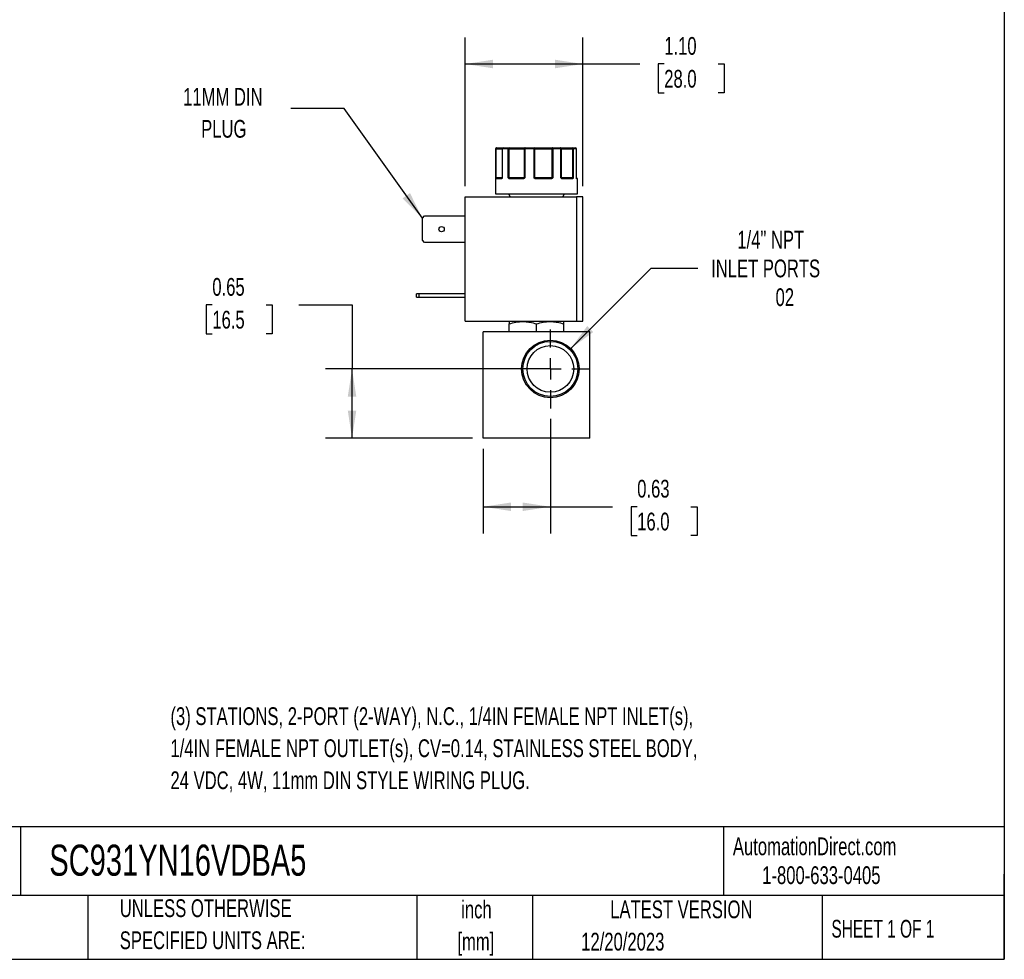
# Model space of a CAD drawing. Header units: inches. Extents: x 0.5 to 21.5, y 0.5 to 16.5.
# Tile 12 of 17: x 12.3 to 21.5, y 0.5 to 9.3. Entities that reach past the tile are written whole.
import ezdxf

# ---------------------------------------------------------------- set-up
doc = ezdxf.new("R2010")
doc.units = ezdxf.units.IN
doc.header["$LTSCALE"] = 2
doc.header["$MEASUREMENT"] = 0
doc.linetypes.add('CENTERX2', pattern=[0.8, 0.5, -0.1, 0.1, -0.1])
doc.layers.add('CENTER', color=40, linetype='CENTERX2')
doc.layers.add('DIMENSIONS', color=140, linetype='Continuous', lineweight=25)
doc.layers.add('TEXT', color=140, linetype='Continuous', lineweight=25)
doc.styles.add('SLDTEXTSTYLE0', font='TXT', dxfattribs={"width": 0.7})
doc.styles.add('SLDTEXTSTYLE1', font='TXT', dxfattribs={"width": 0.65})
doc.dimstyles.new('SLDDIMSTYLE0', dxfattribs={"dimtxt": 0.169922, "dimasz": 0.26, "dimexe": 0, "dimexo": 0.0625, "dimgap": 0.04248, "dimtad": 0, "dimtih": 1, "dimtoh": 1, "dimrnd": 1e-09, "dimdsep": 46, "dimtxsty": 'SLDTEXTSTYLE0', "dimsah": 1, "dimcen": 0.09, "dimadec": 0, "dimazin": 2, "dimtfac": 1, "dimtofl": 0, "dimtmove": 0, "dimatfit": 3, "dimfxl": 0, "dimfrac": 2, "dimtolj": 1, "dimtzin": 12, "dimarcsym": 0})
doc.dimstyles.new('SLDDIMSTYLE4', dxfattribs={"dimtxt": 0.169922, "dimasz": 0.26, "dimexe": 0, "dimexo": 0.0625, "dimgap": 0.04248, "dimtad": 0, "dimtih": 1, "dimtoh": 1, "dimrnd": 1e-09, "dimzin": 12, "dimdsep": 46, "dimtxsty": 'SLDTEXTSTYLE0', "dimsah": 1, "dimcen": 0, "dimadec": 0, "dimazin": 3, "dimtfac": 1, "dimtofl": 0, "dimtmove": 0, "dimatfit": 3, "dimfxl": 0, "dimfrac": 2, "dimtolj": 1, "dimtzin": 12, "dimarcsym": 0})
doc.dimstyles.new('SLDDIMSTYLE5', dxfattribs={"dimtxt": 0.169922, "dimasz": 0.26, "dimexe": 0, "dimexo": 0.0625, "dimgap": 0.04248, "dimtad": 0, "dimtih": 1, "dimtoh": 1, "dimrnd": 1e-09, "dimzin": 4, "dimdsep": 46, "dimtxsty": 'SLDTEXTSTYLE0', "dimsah": 1, "dimcen": 0.09, "dimadec": 0, "dimazin": 1, "dimtfac": 1, "dimtofl": 0, "dimtmove": 0, "dimatfit": 3, "dimfxl": 0, "dimfrac": 2, "dimtolj": 1, "dimtzin": 12, "dimarcsym": 0})
doc.dimstyles.new('SLDDIMSTYLE6', dxfattribs={"dimtxt": 0.18, "dimasz": 0.26, "dimexe": 0, "dimexo": 0.0625, "dimgap": 0, "dimtad": 0, "dimtih": 1, "dimtoh": 1, "dimdec": 0, "dimrnd": 1e-09, "dimzin": 0, "dimdsep": 46, "dimtxsty": 'Standard', "dimsah": 1, "dimcen": 0.09, "dimadec": 0, "dimazin": 0, "dimtfac": 0.26, "dimtdec": 0, "dimtofl": 0, "dimtmove": 0, "dimatfit": 3, "dimfxl": 0, "dimfrac": 2, "dimtolj": 1, "dimtzin": 0, "dimarcsym": 0})

# ---------------------------------------------------------------- blocks, each defined once
blk = doc.blocks.new('_D_8')
at = {"layer": 'DIMENSIONS'}
for p, q in [((17.2391, 5.5712), (17.2391, 4.4974)), ((16.6091, 5.2901), (16.6091, 4.4974)), ((16.6091, 4.7474), (17.2391, 4.7474)), ((17.2391, 4.7474), (17.8239, 4.7474)), ((18.0541, 4.7474), (17.9971, 4.7474)), ((17.9971, 4.7474), (17.9971, 4.4774)), ((18.5591, 4.7474), (18.6161, 4.7474)), ((18.6161, 4.7474), (18.6161, 4.4774)), ((17.9971, 4.4774), (18.0541, 4.4774)), ((18.6161, 4.4774), (18.5591, 4.4774))]:
    blk.add_line(p, q, dxfattribs=at)
for points in [[(16.6091, 4.7474), (16.8691, 4.7074), (16.8691, 4.7874)], [(17.2391, 4.7474), (16.9791, 4.7874), (16.9791, 4.7074)]]:
    blk.add_solid(points, dxfattribs=at)
at = {"layer": 'DIMENSIONS', "char_height": 0.16667, "attachment_point": 1, "style": 'SLDTEXTSTYLE0'}
for s, insert in [('0.63', (18.0541, 5.0003)), ('16.0', (18.0541, 4.6922))]:
    blk.add_mtext(s, dxfattribs=dict(at, insert=insert))
blk = doc.blocks.new('_D_9')
at = {"layer": 'DIMENSIONS'}
for p, q in [((14.0662, 6.6416), (14.0092, 6.6416)), ((14.0092, 6.6416), (14.0092, 6.3715)), ((14.5712, 6.6416), (14.6282, 6.6416)), ((14.6282, 6.6416), (14.6282, 6.3715)), ((14.8775, 6.6416), (15.3775, 6.6416)), ((15.3775, 6.6416), (15.3775, 6.0411)), ((14.0092, 6.3715), (14.0662, 6.3715)), ((14.6282, 6.3715), (14.5712, 6.3715)), ((17.1391, 6.0411), (15.1275, 6.0411)), ((15.3775, 5.3901), (15.3775, 6.0411)), ((16.5091, 5.3901), (15.1275, 5.3901))]:
    blk.add_line(p, q, dxfattribs=at)
for points in [[(15.3775, 6.0411), (15.3375, 5.7811), (15.4175, 5.7811)], [(15.3775, 5.3901), (15.4175, 5.6501), (15.3375, 5.6501)]]:
    blk.add_solid(points, dxfattribs=at)
at = {"layer": 'DIMENSIONS', "char_height": 0.16667, "attachment_point": 1, "style": 'SLDTEXTSTYLE0'}
for s, insert in [('0.65', (14.0662, 6.8945)), ('16.5', (14.0662, 6.5864))]:
    blk.add_mtext(s, dxfattribs=dict(at, insert=insert))
blk = doc.blocks.new('_D_10')
at = {"layer": 'DIMENSIONS'}
for p, q in [((17.4299, 6.2319), (18.1858, 6.9879)), ((18.1858, 6.9879), (18.6233, 6.9879))]:
    blk.add_line(p, q, dxfattribs=at)
blk.add_solid([(17.4299, 6.2319), (17.642, 6.3875), (17.5855, 6.4441)], dxfattribs=at)
at = {"layer": 'DIMENSIONS', "attachment_point": 1, "style": 'SLDTEXTSTYLE0'}
for s, insert, char_height in [('1/4" NPT', (18.9939, 7.3377), 0.16667), ('INLET PORTS', (18.7483, 7.0677), 0.166667), ('02', (19.353, 6.7976), 0.16667)]:
    blk.add_mtext(s, dxfattribs=dict(at, insert=insert, char_height=char_height))
blk = doc.blocks.new('_D_11')
at = {"layer": 'DIMENSIONS'}
for p, q in [((16.4398, 7.7555), (16.4398, 9.1531)), ((17.5438, 7.7555), (17.5438, 9.1531)), ((16.4398, 8.9031), (17.5438, 8.9031)), ((17.5438, 8.9031), (18.0777, 8.9031)), ((18.308, 8.9031), (18.2509, 8.9031)), ((18.2509, 8.9031), (18.2509, 8.633)), ((18.8129, 8.9031), (18.87, 8.9031)), ((18.87, 8.9031), (18.87, 8.633)), ((18.2509, 8.633), (18.308, 8.633)), ((18.87, 8.633), (18.8129, 8.633))]:
    blk.add_line(p, q, dxfattribs=at)
for points in [[(16.4398, 8.9031), (16.6998, 8.8631), (16.6998, 8.9431)], [(17.5438, 8.9031), (17.2838, 8.9431), (17.2838, 8.8631)]]:
    blk.add_solid(points, dxfattribs=at)
at = {"layer": 'DIMENSIONS', "char_height": 0.16667, "attachment_point": 1, "style": 'SLDTEXTSTYLE0'}
for s, insert in [('1.10', (18.308, 9.1559)), ('28.0', (18.308, 8.8478))]:
    blk.add_mtext(s, dxfattribs=dict(at, insert=insert))
blk = doc.blocks.new('SW_CENTERMARKSYMBOL_3')
at = {"layer": 'CENTER', "color": 0}
for p, q in [((0, 0.2), (0, 0.3699)), ((0, 0), (0, 0.1)), ((-0.2, 0), (-0.3699, 0)), ((0, 0), (-0.1, 0)), ((0, 0), (0, -0.1)), ((0, 0), (0.1, 0)), ((0.2, 0), (0.3699, 0)), ((0, -0.2), (0, -0.3699))]:
    blk.add_line(p, q, dxfattribs=at)

msp = doc.modelspace()

# ---------------------------------------------------------------- linework, layer by layer
for p, q in [((16.7241, 8.1055), (16.7241, 7.6855)), ((16.7266, 8.1055), (16.7241, 8.1055)), ((16.7266, 7.8355), (16.7266, 8.1055)), ((16.7312, 8.1055), (16.7266, 8.1055)), ((16.7312, 7.8355), (16.7312, 8.1055)), ((16.7312, 8.1055), (16.7861, 8.1055)), ((16.7861, 8.1055), (16.7861, 7.8355)), ((16.7878, 8.1055), (16.7861, 8.1055)), ((16.7878, 8.1055), (16.7878, 7.8355)), ((16.8444, 8.1055), (16.7878, 8.1055)), ((16.8444, 7.8355), (16.8444, 8.1055)), ((16.8526, 8.1055), (16.8444, 8.1055)), ((16.8526, 8.1055), (16.9929, 8.1055)), ((16.8526, 7.8355), (16.8526, 8.1055)), ((16.9993, 8.1055), (16.9929, 8.1055)), ((16.9929, 8.1055), (16.9929, 7.8355)), ((16.9993, 8.1055), (16.9993, 7.8355)), ((17.086, 8.1055), (16.9993, 8.1055)), ((17.086, 7.8355), (17.086, 8.1055)), ((17.094, 8.1055), (17.086, 8.1055)), ((17.094, 7.8355), (17.094, 8.1055)), ((17.094, 8.1055), (17.2535, 8.1055)), ((17.2535, 8.1055), (17.2535, 7.8355)), ((17.2622, 8.1055), (17.2535, 8.1055)), ((17.2622, 8.1055), (17.2622, 7.8355)), ((17.3384, 8.1055), (17.2622, 8.1055)), ((17.3384, 7.8355), (17.3384, 8.1055)), ((17.3424, 8.1055), (17.3384, 8.1055)), ((17.3424, 7.8355), (17.3424, 8.1055)), ((17.3424, 8.1055), (17.4466, 8.1055)), ((17.4466, 8.1055), (17.4466, 7.8355)), ((17.4534, 8.1055), (17.4466, 8.1055)), ((17.4534, 8.1055), (17.4534, 7.8355)), ((17.4835, 8.1055), (17.4534, 8.1055)), ((17.4835, 7.8355), (17.4835, 8.1055)), ((17.4838, 8.1055), (17.4835, 8.1055)), ((17.4838, 7.8355), (17.4838, 8.1055)), ((17.4838, 7.8355), (17.4838, 8.1055)), ((17.4838, 8.1055), (17.4838, 8.1055)), ((16.7266, 7.8355), (16.7312, 7.8355)), ((16.7793, 7.8255), (16.7288, 7.8255)), ((16.7861, 7.8355), (16.7312, 7.8355)), ((16.7843, 7.8309), (16.7836, 7.8305)), ((16.7861, 7.8355), (16.7878, 7.8355)), ((16.8444, 7.8355), (16.8526, 7.8355)), ((16.9929, 7.8355), (16.8526, 7.8355)), ((16.9841, 7.8255), (16.8561, 7.8255)), ((16.9929, 7.8355), (16.9993, 7.8355)), ((17.086, 7.8355), (17.094, 7.8355)), ((17.2535, 7.8355), (17.094, 7.8355)), ((17.2474, 7.8255), (17.1019, 7.8255)), ((17.2535, 7.8355), (17.2622, 7.8355)), ((17.3384, 7.8355), (17.3424, 7.8355)), ((17.4466, 7.8355), (17.3424, 7.8355)), ((17.446, 7.8255), (17.351, 7.8255)), ((17.4466, 7.8355), (17.4534, 7.8355)), ((17.4835, 7.8355), (17.4838, 7.8355)), ((17.4941, 7.8255), (17.4869, 7.8255)), ((17.4941, 7.6855), (17.4941, 7.8255)), ((16.7241, 7.6855), (17.4941, 7.6855)), ((16.8456, 7.6855), (16.8629, 7.6555)), ((17.3553, 7.6555), (17.3726, 7.6855)), ((16.4398, 6.4885), (16.4398, 7.6555)), ((16.4398, 7.6555), (17.4838, 7.6555)), ((17.4838, 7.6555), (17.4838, 6.4885)), ((17.5438, 7.6555), (17.4838, 7.6555)), ((17.5438, 6.4885), (17.5438, 7.6555)), ((16.0378, 7.4553), (16.059, 7.4765)), ((16.0378, 7.2497), (16.0378, 7.4553)), ((16.059, 7.4765), (16.4398, 7.4765)), ((16.059, 7.2285), (16.0378, 7.2497)), ((16.4398, 7.2285), (16.059, 7.2285)), ((15.9818, 6.7135), (15.9818, 6.7445)), ((16.003, 6.7445), (15.9818, 6.7445)), ((15.9818, 6.7135), (16.003, 6.7135)), ((16.003, 6.7445), (16.003, 6.7135)), ((16.4398, 6.7445), (16.003, 6.7445)), ((16.003, 6.7135), (16.4398, 6.7135)), ((16.4398, 6.4885), (17.4838, 6.4885)), ((16.8571, 6.4885), (16.8532, 6.4862)), ((17.365, 6.4862), (17.3611, 6.4885)), ((17.4838, 6.4885), (17.5438, 6.4885)), ((16.6091, 5.3901), (16.6091, 6.3901)), ((17.6091, 6.3901), (16.6091, 6.3901)), ((16.8532, 6.3901), (16.8532, 6.4634)), ((17.1091, 6.3901), (17.1091, 6.4634)), ((17.365, 6.3901), (17.365, 6.4634)), ((17.6091, 5.3901), (17.6091, 6.3901)), ((17.6091, 5.3901), (16.6091, 5.3901))]:
    msp.add_line(p, q)
at = {"flags": 128}
for points in [[(16.7312, 8.1055), (16.7313, 8.1075), (16.7316, 8.1093), (16.7321, 8.1111), (16.7328, 8.1126), (16.7336, 8.1138), (16.7345, 8.1148), (16.7355, 8.1153), (16.7365, 8.1155)], [(17.0021, 8.1155), (17.0016, 8.1153), (17.001, 8.1148), (17.0005, 8.1138), (17.0001, 8.1126), (16.9998, 8.1111), (16.9995, 8.1093), (16.9993, 8.1075), (16.9993, 8.1055)], [(17.2582, 8.1155), (17.2573, 8.1153), (17.2564, 8.1148), (17.2556, 8.1138), (17.2549, 8.1126), (17.2543, 8.1111), (17.2539, 8.1093), (17.2536, 8.1075), (17.2535, 8.1055)], [(17.2582, 8.1155), (17.259, 8.1153), (17.2597, 8.1148), (17.2604, 8.1138), (17.261, 8.1126), (17.2615, 8.1111), (17.2619, 8.1093), (17.2621, 8.1075), (17.2622, 8.1055)], [(17.3384, 8.1055), (17.3383, 8.1075), (17.338, 8.1093), (17.3374, 8.1111), (17.3367, 8.1126), (17.3358, 8.1138), (17.3347, 8.1148), (17.3336, 8.1153), (17.3325, 8.1155)], [(16.8561, 7.8255), (16.8562, 7.8265), (16.8564, 7.8274), (16.8567, 7.8283), (16.8571, 7.8291), (16.8576, 7.8297), (16.8582, 7.8301), (16.8588, 7.8304), (16.8594, 7.8305)], [(16.9841, 7.8255), (16.9842, 7.8265), (16.9843, 7.8274), (16.9844, 7.8283), (16.9846, 7.8291), (16.9849, 7.8297), (16.9851, 7.8301), (16.9854, 7.8304), (16.9858, 7.8305)], [(17.2474, 7.8255), (17.2474, 7.8265), (17.2473, 7.8274), (17.2471, 7.8283), (17.2469, 7.8291), (17.2466, 7.8297), (17.2463, 7.8301), (17.246, 7.8304), (17.2457, 7.8305)], [(17.351, 7.8255), (17.3509, 7.8265), (17.3507, 7.8274), (17.3505, 7.8283), (17.3501, 7.8291), (17.3496, 7.8297), (17.349, 7.8301), (17.3485, 7.8304), (17.3478, 7.8305)], [(17.4849, 7.8298), (17.4848, 7.8301), (17.4847, 7.8304)]]:
    msp.add_lwpolyline(points, dxfattribs=at)
for centre, radius in [((16.2178, 7.3525), 0.025), ((17.2391, 6.0411), 0.2699), ((17.2391, 6.0411), 0.2582), ((17.2391, 6.0411), 0.219)]:
    msp.add_circle(centre, radius)
for centre, radius, start, end in [((16.7341, 8.1055), 0.01, 90, 180), ((16.7366, 8.1056), 0.00997, 90.18873, 180.18749), ((16.7961, 8.1055), 0.01, 90, 180), ((16.797, 8.1063), 0.00929, 95.61824, 184.68657), ((16.8532, 8.1068), 0.00889, 102.44964, 188.52472), ((16.8329, 8.108), 0.0198, 352.8946, 22.33955), ((17.0025, 8.1059), 0.00965, 92.31153, 182.13854), ((17.1281, 8.108), 0.0422, 169.74366, 183.38621), ((17.085, 8.1067), 0.009, 352.7666, 80.19617), ((17.3325, 8.1055), 0.01, 359.97663, 89.97661), ((17.4333, 8.1079), 0.0135, 349.85103, 34.20397), ((17.4439, 8.106), 0.00952, 356.98676, 86.63051), ((17.4738, 8.1055), 0.01, 0, 90), ((17.4738, 8.1055), 0.01, 0, 90), ((17.4737, 8.1057), 0.00987, 359.2155, 89.19341), ((16.7318, 7.8277), 0.00451, 107.9286, 170.0526), ((16.7337, 7.8256), 0.00497, 90.35113, 180.34688), ((16.7235, 7.8354), 0.0077, 334.1046, 1.12435), ((16.784, 7.8259), 0.00468, 94.75792, 184.07445), ((16.787, 7.8298), 0.00297, 150.36333, 206.63155), ((16.7811, 7.8355), 0.005, 334.50632, 0), ((16.8565, 7.8241), 0.00879, 115.09177, 149.63011), ((16.8809, 7.8353), 0.0283, 179.57932, 186.70963), ((16.9877, 7.8355), 0.00521, 318.04452, 0.33499), ((16.9994, 7.8338), 0.00807, 192.8152, 221.07812), ((17.1589, 7.7773), 0.0841, 139.43058, 142.51468), ((17.1, 7.8354), 0.006, 179.08487, 214.70926), ((17.1686, 7.8268), 0.0667, 176.77829, 181.0729), ((17.2449, 7.8354), 0.00867, 337.28351, 1.09603), ((17.2454, 7.8209), 0.0134, 34.6734, 56.16342), ((17.3475, 7.8355), 0.005, 179.99605, 224.63651), ((17.341, 7.8306), 0.0032, 318.07109, 25.40195), ((17.4413, 7.8258), 0.00472, 356.4445, 85.93642), ((17.4645, 7.8353), 0.0179, 179.35438, 190.64961), ((17.4447, 7.826), 0.00635, 22.66639, 69.92467), ((17.4888, 7.8355), 0.005, 180, 189.25698), ((17.4888, 7.8355), 0.005, 180, 189.24732), ((17.4819, 7.8255), 0.00503, 359.84583, 54.90152), ((17.4819, 7.829), 0.00307, 350.11588, 14.34088), ((17.4891, 7.8255), 0.005, 0, 90)]:
    msp.add_arc(centre, radius, start, end)
for points, knots in [([(16.7365, 8.1155), (16.7428, 8.1155), (16.7552, 8.1155), (16.7713, 8.1155), (16.7846, 8.1155), (16.793, 8.1155), (16.7956, 8.1155), (16.7962, 8.1155)], [0, 0, 0, 0, 0.2256212, 0.4513439, 0.6897891, 0.9284406, 1, 1, 1, 1]), ([(16.8512, 8.1155), (16.8538, 8.1155), (16.8588, 8.1155), (16.8664, 8.1155), (16.874, 8.1155), (16.8815, 8.1155), (16.8891, 8.1155), (16.902, 8.1155), (16.92, 8.1155), (16.9419, 8.1155), (16.9617, 8.1155), (16.9769, 8.1155), (16.9879, 8.1155), (16.9959, 8.1155), (17.0001, 8.1155), (17.0021, 8.1155)], [0, 0, 0, 0, 0.040712, 0.081199, 0.121575, 0.161957, 0.202462, 0.243205, 0.371568, 0.500042, 0.628406, 0.75688, 0.838051, 0.918781, 1, 1, 1, 1]), ([(17.0866, 8.1155), (17.0883, 8.1155), (17.0918, 8.1155), (17.0974, 8.1155), (17.1031, 8.1155), (17.1092, 8.1155), (17.1155, 8.1155), (17.1267, 8.1155), (17.1437, 8.1155), (17.1671, 8.1155), (17.1912, 8.1155), (17.2123, 8.1155), (17.2301, 8.1155), (17.2445, 8.1155), (17.2536, 8.1155), (17.2582, 8.1155)], [0, 0, 0, 0, 0.040712, 0.081199, 0.121575, 0.161957, 0.202462, 0.243205, 0.371568, 0.500042, 0.628406, 0.75688, 0.838051, 0.918781, 1, 1, 1, 1]), ([(17.3325, 8.1155), (17.3326, 8.1155), (17.3329, 8.1155), (17.3338, 8.1155), (17.3351, 8.1155), (17.3368, 8.1155), (17.3389, 8.1155), (17.3432, 8.1155), (17.3512, 8.1155), (17.3652, 8.1155), (17.3822, 8.1155), (17.3995, 8.1155), (17.4156, 8.1155), (17.4297, 8.1155), (17.4396, 8.1155), (17.4445, 8.1155)], [0, 0, 0, 0, 0.0407122, 0.0811988, 0.1215751, 0.1619575, 0.2024623, 0.2432047, 0.371568, 0.5000423, 0.6284057, 0.75688, 0.838051, 0.9187806, 1, 1, 1, 1]), ([(16.7274, 7.8285), (16.7273, 7.829), (16.7271, 7.83), (16.727, 7.8316), (16.7268, 7.8335), (16.7267, 7.8348), (16.7266, 7.8355)], [0, 0, 0, 0, 0.236129, 0.498993, 0.712542, 1, 1, 1, 1]), ([(16.7288, 7.8255), (16.7286, 7.8256), (16.7283, 7.8256), (16.728, 7.8262), (16.7276, 7.8271), (16.7275, 7.828), (16.7274, 7.8285)], [0, 0, 0, 0, 0.270747, 0.52324, 0.763872, 1, 1, 1, 1]), ([(16.7844, 7.8285), (16.7841, 7.8281), (16.7835, 7.8274), (16.7826, 7.8265), (16.7815, 7.8259), (16.7804, 7.8256), (16.7797, 7.8255), (16.7793, 7.8255)], [0, 0, 0, 0, 0.188808, 0.379511, 0.575987, 0.781785, 1, 1, 1, 1]), ([(16.7857, 7.8334), (16.7855, 7.833), (16.7851, 7.8323), (16.7846, 7.8314), (16.7843, 7.831)], [0, 0, 0, 0, 0.507151, 1, 1, 1, 1]), ([(16.7878, 7.8355), (16.7875, 7.8348), (16.787, 7.8335), (16.7862, 7.8316), (16.7854, 7.83), (16.7847, 7.829), (16.7844, 7.8285)], [0, 0, 0, 0, 0.291242, 0.500217, 0.762096, 1, 1, 1, 1]), ([(16.8489, 7.8285), (16.8485, 7.829), (16.8476, 7.83), (16.8465, 7.8316), (16.8454, 7.8335), (16.8447, 7.8348), (16.8444, 7.8355)], [0, 0, 0, 0, 0.236129, 0.498993, 0.712542, 1, 1, 1, 1]), ([(16.8561, 7.8255), (16.8554, 7.8256), (16.8541, 7.8256), (16.8522, 7.8262), (16.8504, 7.8271), (16.8494, 7.828), (16.8489, 7.8285)], [0, 0, 0, 0, 0.270747, 0.52324, 0.763872, 1, 1, 1, 1]), ([(16.9933, 7.8285), (16.9928, 7.8281), (16.9918, 7.8274), (16.9901, 7.8265), (16.9882, 7.8259), (16.9862, 7.8256), (16.9848, 7.8255), (16.9841, 7.8255)], [0, 0, 0, 0, 0.188808, 0.379511, 0.575987, 0.781785, 1, 1, 1, 1]), ([(16.9993, 7.8355), (16.9988, 7.8348), (16.9979, 7.8335), (16.9965, 7.8316), (16.995, 7.83), (16.9939, 7.829), (16.9933, 7.8285)], [0, 0, 0, 0, 0.291242, 0.500217, 0.762096, 1, 1, 1, 1]), ([(17.0922, 7.8285), (17.0916, 7.829), (17.0904, 7.83), (17.0889, 7.8316), (17.0874, 7.8335), (17.0865, 7.8348), (17.086, 7.8355)], [0, 0, 0, 0, 0.236129, 0.498993, 0.712542, 1, 1, 1, 1]), ([(17.1019, 7.8255), (17.1009, 7.8256), (17.0991, 7.8256), (17.0966, 7.8262), (17.0942, 7.8271), (17.0929, 7.828), (17.0922, 7.8285)], [0, 0, 0, 0, 0.270747, 0.52324, 0.763872, 1, 1, 1, 1]), ([(17.2564, 7.8285), (17.2559, 7.8281), (17.255, 7.8274), (17.2533, 7.8265), (17.2515, 7.8259), (17.2495, 7.8256), (17.2481, 7.8255), (17.2474, 7.8255)], [0, 0, 0, 0, 0.188808, 0.379511, 0.575987, 0.781785, 1, 1, 1, 1]), ([(17.2622, 7.8355), (17.2617, 7.8348), (17.2608, 7.8335), (17.2595, 7.8316), (17.2581, 7.83), (17.257, 7.829), (17.2564, 7.8285)], [0, 0, 0, 0, 0.291242, 0.500217, 0.762096, 1, 1, 1, 1]), ([(17.3434, 7.8285), (17.3429, 7.829), (17.342, 7.83), (17.3408, 7.8316), (17.3396, 7.8335), (17.3388, 7.8348), (17.3384, 7.8355)], [0, 0, 0, 0, 0.236129, 0.498993, 0.712542, 1, 1, 1, 1]), ([(17.351, 7.8255), (17.3503, 7.8256), (17.3489, 7.8256), (17.3468, 7.8262), (17.345, 7.8271), (17.3439, 7.828), (17.3434, 7.8285)], [0, 0, 0, 0, 0.270747, 0.52324, 0.763872, 1, 1, 1, 1]), ([(17.4506, 7.8285), (17.4503, 7.8281), (17.4499, 7.8274), (17.449, 7.8265), (17.4481, 7.8259), (17.4471, 7.8256), (17.4464, 7.8255), (17.446, 7.8255)], [0, 0, 0, 0, 0.188808, 0.379511, 0.575987, 0.781785, 1, 1, 1, 1]), ([(17.4534, 7.8355), (17.4532, 7.8348), (17.4528, 7.8335), (17.4521, 7.8316), (17.4514, 7.83), (17.4509, 7.829), (17.4506, 7.8285)], [0, 0, 0, 0, 0.2912416, 0.5002174, 0.7620959, 1, 1, 1, 1]), ([(17.4849, 7.8285), (17.4848, 7.829), (17.4846, 7.83), (17.4842, 7.8316), (17.4839, 7.8335), (17.4837, 7.8348), (17.4835, 7.8355)], [0, 0, 0, 0, 0.2361294, 0.4989929, 0.7125421, 1, 1, 1, 1]), ([(17.4836, 7.8355), (17.4837, 7.8348), (17.4839, 7.8335), (17.4842, 7.8316), (17.4846, 7.83), (17.4848, 7.829), (17.485, 7.8285)], [0, 0, 0, 0, 0.291242, 0.500217, 0.762096, 1, 1, 1, 1]), ([(17.4883, 7.8305), (17.4885, 7.8305), (17.4891, 7.8305), (17.4861, 7.8305), (17.4845, 7.8305)], [0, 0, 0, 0, 0.4522534, 1, 1, 1, 1]), ([(17.485, 7.8293), (17.485, 7.8293), (17.4851, 7.8292), (17.485, 7.8295), (17.4849, 7.8298)], [0, 0, 0, 0, 0.050718, 1, 1, 1, 1]), ([(17.4869, 7.8255), (17.4867, 7.8256), (17.4864, 7.8256), (17.4859, 7.8262), (17.4854, 7.8271), (17.4851, 7.828), (17.4849, 7.8285)], [0, 0, 0, 0, 0.270747, 0.52324, 0.763872, 1, 1, 1, 1]), ([(16.8532, 6.4634), (16.8741, 6.4704), (16.8951, 6.4761), (16.9376, 6.484), (16.9591, 6.4862), (16.9918, 6.4863), (17.0027, 6.4857), (17.0243, 6.4836), (17.0351, 6.4821), (17.0671, 6.4761), (17.0882, 6.4704), (17.1091, 6.4634)], [0, 0, 0, 0, 0.25, 0.25, 0.5, 0.5, 0.625, 0.625, 0.75, 0.75, 1, 1, 1, 1]), ([(17.1091, 6.4634), (17.13, 6.4704), (17.151, 6.4761), (17.1936, 6.484), (17.215, 6.4862), (17.2477, 6.4863), (17.2586, 6.4857), (17.2802, 6.4836), (17.291, 6.4821), (17.323, 6.4761), (17.3441, 6.4704), (17.365, 6.4634)], [0, 0, 0, 0, 0.25, 0.25, 0.5, 0.5, 0.625, 0.625, 0.75, 0.75, 1, 1, 1, 1])]:
    msp.add_open_spline(points, degree=3, knots=knots)
for points in [[(16.7961, 8.1155), (16.8119, 8.1155), (16.8304, 8.1155), (16.8512, 8.1155)], [(17.0021, 8.1155), (17.0296, 8.1155), (17.058, 8.1155), (17.0866, 8.1155)], [(17.2582, 8.1155), (17.2845, 8.1155), (17.3094, 8.1155), (17.3325, 8.1155)], [(17.4445, 8.1155), (17.4573, 8.1155), (17.4672, 8.1155), (17.4738, 8.1155)], [(16.7266, 7.8355), (16.727, 7.8342), (16.729, 7.8329), (16.7304, 7.832)], [(16.7304, 7.832), (16.7313, 7.831), (16.7325, 7.8305), (16.7337, 7.8305)], [(16.7337, 7.8305), (16.7413, 7.8305), (16.7582, 7.8305), (16.7836, 7.8305)], [(16.7878, 7.8355), (16.7866, 7.8348), (16.786, 7.834), (16.7857, 7.8334)], [(16.8444, 7.8355), (16.8471, 7.8342), (16.8504, 7.8329), (16.8528, 7.832)], [(16.8528, 7.832), (16.8546, 7.831), (16.857, 7.8305), (16.8594, 7.8305)], [(16.8594, 7.8305), (16.8964, 7.8305), (16.9393, 7.8305), (16.9858, 7.8305)], [(16.9858, 7.8305), (16.9879, 7.8305), (16.99, 7.831), (16.9915, 7.832)], [(16.9915, 7.832), (16.9932, 7.8329), (16.9957, 7.8342), (16.9993, 7.8355)], [(17.086, 7.8355), (17.0897, 7.8342), (17.0929, 7.8329), (17.095, 7.832)], [(17.095, 7.832), (17.0969, 7.831), (17.0994, 7.8305), (17.102, 7.8305)], [(17.102, 7.8305), (17.151, 7.8305), (17.1998, 7.8305), (17.2457, 7.8305)], [(17.2457, 7.8305), (17.2483, 7.8305), (17.2509, 7.831), (17.2529, 7.832)], [(17.2529, 7.832), (17.2553, 7.8329), (17.2587, 7.8342), (17.2622, 7.8355)], [(17.3384, 7.8355), (17.3414, 7.8342), (17.3429, 7.8329), (17.3439, 7.832)], [(17.3439, 7.832), (17.345, 7.831), (17.3464, 7.8305), (17.3478, 7.8305)], [(17.3478, 7.8305), (17.386, 7.8305), (17.4179, 7.8305), (17.4416, 7.8305)], [(17.4416, 7.8305), (17.4436, 7.8305), (17.4455, 7.831), (17.4469, 7.832)], [(17.4469, 7.832), (17.4489, 7.8329), (17.4518, 7.8342), (17.4534, 7.8355)], [(17.4835, 7.8355), (17.484, 7.8349), (17.484, 7.8342), (17.4838, 7.8336)], [(16.8532, 6.4862), (16.8532, 6.4862), (16.8532, 6.4773), (16.8532, 6.4634)], [(17.365, 6.4634), (17.365, 6.4773), (17.365, 6.4862), (17.365, 6.4862)]]:
    msp.add_open_spline(points, degree=3)
at = {"layer": 'TEXT'}
for p, q in [((21.5, 16.5), (21.5, 0.5)), ((21.5, 1.7422), (0.5, 1.7422)), ((12.2645, 1.7422), (12.2645, 1.1)), ((18.8642, 1.7422), (18.8642, 1.1)), ((21.5, 0.5), (21.5, 1.3)), ((21.5, 1.1), (0.5, 1.1)), ((12.8961, 1.1), (12.8961, 0.5)), ((15.9862, 1.1), (15.9862, 0.5)), ((17.0718, 1.1), (17.0718, 0.5)), ((19.7912, 1.1), (19.7912, 0.5)), ((0.5, 0.5), (21.5, 0.5))]:
    msp.add_line(p, q, dxfattribs=at)

# ---------------------------------------------------------------- block references
at = {"layer": 'CENTER'}
msp.add_blockref('SW_CENTERMARKSYMBOL_3', (17.2391, 6.0411), dxfattribs=at)

# ---------------------------------------------------------------- texts
at = {"layer": 'TEXT'}
for s, insert, char_height, attachment_point, style in [('11MM DIN', (14.1651, 8.6789), 0.16667, 2, 'SLDTEXTSTYLE0'), ('PLUG', (14.1737, 8.3779), 0.16667, 2, 'SLDTEXTSTYLE0'), ('(3) STATIONS, 2-PORT (2-WAY), N.C., 1/4IN FEMALE NPT INLET(s),', (13.6732, 2.8655), 0.166667, 1, 'SLDTEXTSTYLE0'), ('1/4IN FEMALE NPT OUTLET(s), CV=0.14, STAINLESS STEEL BODY,', (13.6732, 2.5645), 0.166667, 1, 'SLDTEXTSTYLE0'), ('24 VDC, 4W, 11mm DIN STYLE WIRING PLUG.', (13.6732, 2.2636), 0.166667, 1, 'SLDTEXTSTYLE0'), ('SC931YN16VDBA5', (12.536, 1.5763), 0.291667, 1, 'SLDTEXTSTYLE0'), ('AutomationDirect.com', (18.9524, 1.6438), 0.166667, 1, 'SLDTEXTSTYLE0'), ('1-800-633-0405', (19.2277, 1.373), 0.166667, 1, 'SLDTEXTSTYLE0'), ('UNLESS OTHERWISE', (13.1975, 1.063), 0.166667, 1, 'SLDTEXTSTYLE0'), ('inch', (16.5452, 1.0514), 0.16667, 2, 'SLDTEXTSTYLE0'), ('LATEST VERSION', (18.4687, 1.0523), 0.166667, 2, 'SLDTEXTSTYLE0'), ('SHEET 1 OF 1', (19.8773, 0.8702), 0.166667, 1, 'SLDTEXTSTYLE1'), ('SPECIFIED UNITS ARE:', (13.1975, 0.762), 0.166667, 1, 'SLDTEXTSTYLE0'), ('[mm]', (16.5396, 0.7504), 0.16667, 2, 'SLDTEXTSTYLE0'), ('12/20/2023', (17.5286, 0.7491), 0.16667, 1, 'SLDTEXTSTYLE0')]:
    msp.add_mtext(s, dxfattribs=dict(at, insert=insert, char_height=char_height, attachment_point=attachment_point, style=style))

# ---------------------------------------------------------------- dimensions: what is measured, and where the dimension line sits
at = {"layer": 'DIMENSIONS'}
for base, p1, p2, dimstyle, picture, middle in [((16.4398, 8.9031), (17.5438, 7.6555), (16.4398, 7.6555), 'SLDDIMSTYLE5', '_D_11', (18.5604, 8.9031)), ((17.2391, 4.7474), (16.6091, 5.3901), (17.2391, 5.6712), 'SLDDIMSTYLE0', '_D_8', (18.3066, 4.7474))]:
    dim = msp.add_linear_dim(base=base, p1=p1, p2=p2, dimstyle=dimstyle, dxfattribs=at)
    dim.commit()
    dim.dimension.update_dxf_attribs({"geometry": picture, "text_midpoint": middle, "dimtype": 160})
dim = msp.add_diameter_dim_2p(p1=(17.0483, 5.8503), p2=(17.4299, 6.2319), text='1/4" NPT\\PINLET PORTS\\P02', dimstyle='SLDDIMSTYLE4', override={"dimpost": '<>'}, dxfattribs=at)
dim.commit()
dim.dimension.update_dxf_attribs({"geometry": '_D_10', "text_midpoint": (19.4943, 6.9879), "dimtype": 163})
dim = msp.add_linear_dim(base=(15.3775, 6.0411), p1=(16.6091, 5.3901), p2=(17.2391, 6.0411), angle=90, dimstyle='SLDDIMSTYLE0', dxfattribs=at)
dim.commit()
dim.dimension.update_dxf_attribs({"geometry": '_D_9', "text_midpoint": (15.3775, 6.6416), "dimtype": 160})

# ---------------------------------------------------------------- leaders
at = {"layer": 'TEXT'}
msp.add_leader([(16.0378, 7.4553), (15.3031, 8.4848), (14.8031, 8.4848)], dimstyle='SLDDIMSTYLE6', dxfattribs=at)

doc.saveas('drawing.dxf')
